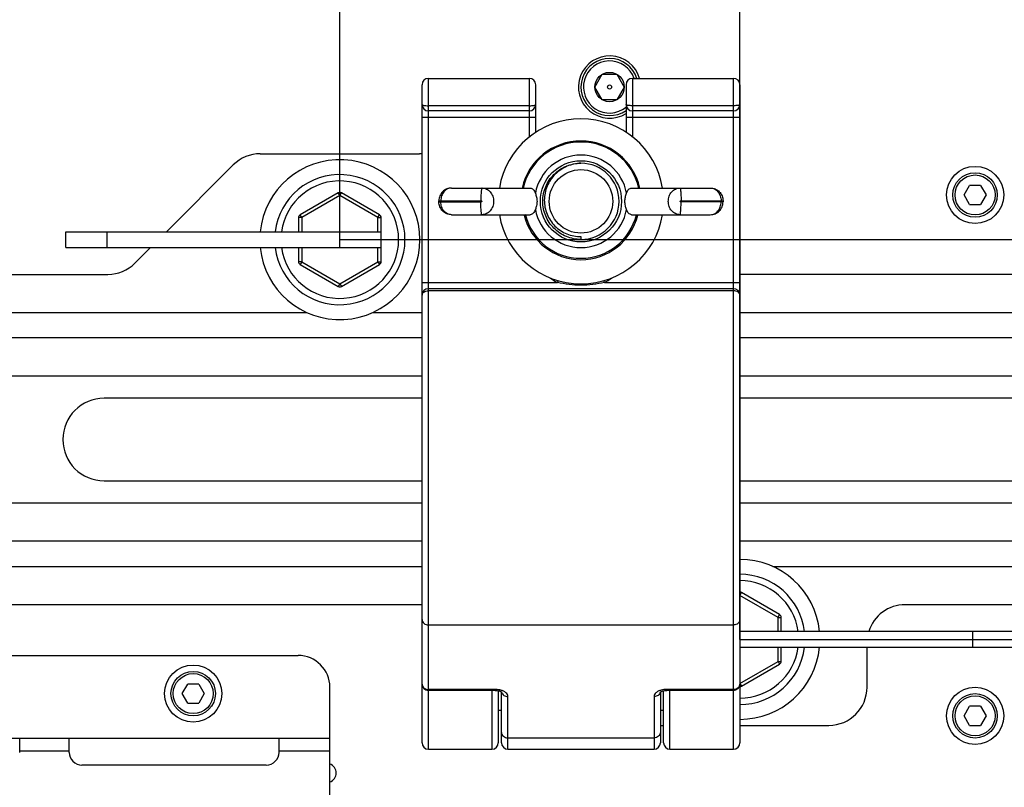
# Paper-space layout 'DRW0010_1_2' of a CAD drawing. Header units: millimetres. Extents: x 0 to 420, y 0 to 297.
# Tile 65 of 171: x 120 to 167, y 206 to 242. Entities that reach past the tile are written whole.
import ezdxf

# ---------------------------------------------------------------- set-up
doc = ezdxf.new("R2010")
doc.units = ezdxf.units.MM
doc.header["$LTSCALE"] = 23.1
doc.layers.get('0').update_dxf_attribs({"linetype": 'CONTINUOUS'})
doc.layers.add('02___PRT_ALL_AXES', color=7, linetype='CONTINUOUS')
doc.layers.add('DIM_PILOTEES', color=7, linetype='CONTINUOUS')
doc.styles.get("Standard").update_dxf_attribs({"font": 'txt', "width": 0.7})
doc.dimstyles.new('DIMSTYLE_1', dxfattribs={"dimtxt": 2.5, "dimasz": 3.5, "dimexe": 2, "dimexo": 0, "dimtad": 1, "dimlfac": 3.333333, "dimdsep": 46, "dimtxsty": 'Standard', "dimblk": '_FILLED', "dimblk1": '_FILLED', "dimblk2": '_FILLED', "dimcen": 0.09, "dimazin": 2, "dimtp": 0.5, "dimtm": 0.5, "dimtfac": 1, "dimtofl": 0, "dimtmove": 0, "dimatfit": 3, "dimldrblk": '_FILLED', "dimfxl": 0, "dimtolj": 1, "dimarcsym": 0})
doc.dimstyles.new('DIMSTYLE_7', dxfattribs={"dimtxt": 2.5, "dimasz": 3.5, "dimexe": 2, "dimexo": 0, "dimtad": 1, "dimlfac": 3.333333, "dimdsep": 46, "dimtxsty": 'Standard', "dimblk": '_FILLED', "dimblk1": '_FILLED', "dimblk2": '_FILLED', "dimcen": 0.09, "dimazin": 2, "dimtp": 0.3, "dimtm": 0.3, "dimtfac": 1, "dimtofl": 0, "dimtmove": 0, "dimatfit": 3, "dimldrblk": '_FILLED', "dimfxl": 0, "dimtolj": 1, "dimarcsym": 0})

# ---------------------------------------------------------------- blocks, each defined once
blk = doc.blocks.new('_FILLED')
at = {"color": 0, "linetype": 'ByBlock'}
blk.add_solid([(0, 0), (-1, 0.143), (-1, -0.143)], dxfattribs=at)
blk = doc.blocks.new('*D20')
at = {"layer": 'DIM_PILOTEES', "color": 2, "linetype": 'Continuous'}
for p, q in [((94.941, 231.727), (94.941, 265.374)), ((135.181, 231.727), (135.181, 265.374)), ((94.941, 263.374), (115.061, 263.374)), ((135.181, 263.374), (115.061, 263.374))]:
    blk.add_line(p, q, dxfattribs=at)
at = {"layer": 'DIM_PILOTEES', "color": 2, "linetype": 'Continuous', "xscale": 3.5, "yscale": 3.5, "zscale": 3.5, "rotation": 180}
blk.add_blockref('_FILLED', (94.941, 263.374), dxfattribs=at)
at = {"layer": 'DIM_PILOTEES', "color": 2, "linetype": 'Continuous', "xscale": 3.5, "yscale": 3.5, "zscale": 3.5}
blk.add_blockref('_FILLED', (135.181, 263.374), dxfattribs=at)
at = {"layer": 'DIM_PILOTEES', "color": 2, "linetype": 'Continuous', "insert": (115.061, 266.499), "char_height": 2.5, "width": 14.73214, "attachment_point": 2, "line_spacing_factor": 0.9}
blk.add_mtext('{\\ftxt;\\W0.0001;\\H0.0001;\\~}{\\ftxt;\\W3.9285714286;\\H2.5; }{\\ftxt;\\W0.0001;\\H0.0001;\\~}', dxfattribs=at)
blk = doc.blocks.new('*D21')
at = {"layer": 'DIM_PILOTEES', "color": 2, "linetype": 'Continuous'}
for p, q in [((76.061, 212.847), (76.061, 272.163)), ((154.061, 212.847), (154.061, 272.163)), ((76.061, 270.163), (115.061, 270.163)), ((154.061, 270.163), (115.061, 270.163))]:
    blk.add_line(p, q, dxfattribs=at)
at = {"layer": 'DIM_PILOTEES', "color": 2, "linetype": 'Continuous', "xscale": 3.5, "yscale": 3.5, "zscale": 3.5, "rotation": 180}
blk.add_blockref('_FILLED', (76.061, 270.163), dxfattribs=at)
at = {"layer": 'DIM_PILOTEES', "color": 2, "linetype": 'Continuous', "xscale": 3.5, "yscale": 3.5, "zscale": 3.5}
blk.add_blockref('_FILLED', (154.061, 270.163), dxfattribs=at)
at = {"layer": 'DIM_PILOTEES', "color": 2, "linetype": 'Continuous', "insert": (115.061, 273.288), "char_height": 2.5, "width": 8.83929, "attachment_point": 2, "line_spacing_factor": 0.9}
blk.add_mtext('{\\ftxt;\\W0.0001;\\H0.0001;\\~}{\\ftxt;\\W2.3571428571;\\H2.5; }{\\ftxt;\\W0.0001;\\H0.0001;\\~}', dxfattribs=at)
blk = doc.blocks.new('*D22')
at = {"layer": 'DIM_PILOTEES', "color": 2, "linetype": 'Continuous'}
for p, q in [((197.557, 231.727), (197.557, 239.227)), ((197.557, 239.227), (197.557, 222.287)), ((135.181, 231.727), (199.557, 231.727)), ((197.557, 205.347), (197.557, 222.287)), ((154.061, 212.847), (199.557, 212.847)), ((197.557, 212.847), (197.557, 205.347))]:
    blk.add_line(p, q, dxfattribs=at)
at = {"layer": 'DIM_PILOTEES', "color": 2, "linetype": 'Continuous', "xscale": 3.5, "yscale": 3.5, "zscale": 3.5}
for p, rotation in [((197.557, 231.727), 270), ((197.557, 212.847), 90)]:
    blk.add_blockref('_FILLED', p, dxfattribs=dict(at, rotation=rotation))
at = {"layer": 'DIM_PILOTEES', "color": 2, "linetype": 'Continuous', "insert": (194.432, 224.062), "char_height": 2.5, "width": 13.66071, "attachment_point": 2, "rotation": 90, "line_spacing_factor": 0.9}
blk.add_mtext('{\\ftxt;\\W0.0001;\\H0.0001;\\~}{\\ftxt;\\W3.6428571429;\\H2.5; }{\\ftxt;\\W0.0001;\\H0.0001;\\~}', dxfattribs=at)

psp = doc.layouts.new('DRW0010_1_2')

# ---------------------------------------------------------------- linework, layer by layer
at = {"color": 7, "linetype": 'Continuous'}
for p, q in [((139.3608, 239.3417), (144.1308, 239.3417)), ((139.3608, 207.6621), (139.3608, 239.3417)), ((144.1308, 236.5844), (144.1308, 239.3417)), ((147.218, 238.9371), (147.5644, 239.5371)), ((147.5644, 239.5371), (148.2572, 239.5371)), ((148.2572, 239.5371), (148.6036, 238.9371)), ((148.9908, 239.3417), (153.7608, 239.3417)), ((148.9908, 239.3417), (148.9908, 236.5844)), ((153.7608, 207.6621), (153.7608, 239.3417)), ((139.0608, 207.9624), (139.0608, 239.0417)), ((144.4308, 236.8031), (144.4308, 239.0417)), ((147.5644, 238.3371), (147.218, 238.9371)), ((148.6036, 238.9371), (148.2572, 238.3371)), ((148.6908, 239.0417), (148.6908, 236.8031)), ((154.0608, 239.0417), (154.0608, 207.9624)), ((144.1308, 238.0524), (139.3608, 238.0524)), ((148.2572, 238.3371), (147.5644, 238.3371)), ((153.7608, 238.0524), (148.9908, 238.0524)), ((139.0608, 237.5117), (144.4308, 237.5117)), ((144.1308, 237.8112), (139.3608, 237.8112)), ((148.6908, 237.5117), (154.0608, 237.5117)), ((153.7608, 237.8112), (148.9908, 237.8112)), ((131.4266, 235.7871), (138.9355, 235.7871)), ((126.9959, 232.102), (130.1539, 235.2599)), ((164.6412, 233.8371), (164.901, 234.2871)), ((165.4206, 234.2871), (164.901, 234.2871)), ((165.4206, 234.2871), (165.6804, 233.8371)), ((135.1061, 233.9354), (133.3061, 232.8961)), ((135.1811, 233.8055), (133.3811, 232.7662)), ((135.1811, 233.8055), (135.1061, 233.9354)), ((135.1811, 233.8055), (135.2561, 233.9354)), ((136.9756, 232.7694), (135.1811, 233.8055)), ((137.0561, 232.8961), (135.2561, 233.9354)), ((140.4552, 234.1671), (144.1696, 234.1671)), ((148.952, 234.1671), (152.6664, 234.1671)), ((164.901, 233.3871), (164.6412, 233.8371)), ((165.6804, 233.8371), (165.4206, 233.3871)), ((139.8552, 233.5671), (141.8363, 233.5671)), ((139.8552, 233.5071), (139.8552, 233.5671)), ((139.8552, 233.5071), (141.8363, 233.5071)), ((139.9466, 233.5071), (139.9466, 233.5671)), ((151.2853, 233.5671), (153.2664, 233.5671)), ((153.2664, 233.5071), (151.2853, 233.5071)), ((153.175, 233.5671), (153.175, 233.5071)), ((153.2664, 233.5671), (153.2664, 233.5071)), ((164.901, 233.3871), (165.4206, 233.3871)), ((133.3811, 232.7662), (133.3061, 232.8961)), ((136.9756, 232.7694), (137.0506, 232.8993)), ((140.4552, 232.9071), (144.1696, 232.9071)), ((143.831, 232.9071), (143.8306, 232.9048)), ((143.8306, 232.9048), (143.8326, 232.9045)), ((143.8326, 232.9045), (143.8352, 232.904)), ((143.8352, 232.904), (143.8377, 232.9035)), ((143.8377, 232.9035), (143.8413, 232.9028)), ((143.8515, 232.9007), (143.8541, 232.9002)), ((143.8541, 232.9002), (143.8564, 232.8997)), ((143.8564, 232.8997), (143.8579, 232.8994)), ((143.8579, 232.8994), (143.8593, 232.8992)), ((143.8593, 232.8992), (143.8606, 232.8989)), ((143.8606, 232.8989), (143.8619, 232.8987)), ((143.8619, 232.8987), (143.8631, 232.8985)), ((143.8631, 232.8985), (143.8642, 232.8983)), ((143.8642, 232.8983), (143.8654, 232.8982)), ((143.8654, 232.8982), (143.8664, 232.898)), ((143.8664, 232.898), (143.8674, 232.8979)), ((143.8674, 232.8979), (143.8684, 232.8977)), ((143.8684, 232.8977), (143.8693, 232.8976)), ((143.8693, 232.8976), (143.8702, 232.8975)), ((143.8702, 232.8975), (143.871, 232.8974)), ((143.871, 232.8974), (143.8719, 232.8973)), ((143.8719, 232.8973), (143.8726, 232.8973)), ((143.8726, 232.8973), (143.8734, 232.8972)), ((143.8734, 232.8972), (143.8741, 232.8971)), ((143.8741, 232.8971), (143.8748, 232.8971)), ((143.8748, 232.8971), (143.8755, 232.897)), ((143.8755, 232.897), (143.8761, 232.897)), ((143.8761, 232.897), (143.8767, 232.897)), ((143.8767, 232.897), (143.8773, 232.8969)), ((143.8773, 232.8969), (143.8779, 232.8969)), ((143.8779, 232.8969), (143.8785, 232.8969)), ((143.8785, 232.8969), (143.879, 232.8969)), ((143.879, 232.8969), (143.8795, 232.8968)), ((143.8795, 232.8968), (143.88, 232.8968)), ((143.88, 232.8968), (143.8805, 232.8968)), ((143.8801, 232.8988), (143.8804, 232.8968)), ((143.8805, 232.8968), (143.881, 232.8968)), ((143.881, 232.8968), (143.8814, 232.8968)), ((143.9442, 232.9071), (143.8814, 232.892)), ((143.8814, 232.8968), (143.8818, 232.8968)), ((143.8818, 232.8968), (143.8823, 232.8968)), ((143.8823, 232.8968), (143.8827, 232.8968)), ((143.8827, 232.8968), (143.8831, 232.8968)), ((143.8831, 232.8968), (143.8835, 232.8968)), ((143.8835, 232.8968), (143.8839, 232.8969)), ((143.8839, 232.8969), (143.8845, 232.8969)), ((143.8845, 232.8969), (143.885, 232.8969)), ((143.885, 232.8969), (143.8855, 232.8969)), ((143.8855, 232.8969), (143.8867, 232.897)), ((148.952, 232.9071), (152.6664, 232.9071)), ((149.1775, 232.9071), (149.2403, 232.892)), ((149.235, 232.897), (149.2363, 232.8969)), ((149.2363, 232.8969), (149.237, 232.8969)), ((149.237, 232.8969), (149.2378, 232.8969)), ((149.2412, 232.8968), (149.2416, 232.8988)), ((149.2555, 232.8981), (149.2566, 232.8982)), ((149.2697, 232.9006), (149.2822, 232.9031)), ((149.2906, 232.9071), (149.291, 232.9048)), ((133.3811, 232.7662), (133.2311, 232.7662)), ((133.2311, 232.7662), (133.2311, 232.102)), ((133.3811, 232.7662), (133.3811, 232.102)), ((136.9756, 232.7694), (137.1255, 232.7694)), ((136.9756, 232.102), (136.9756, 232.7694)), ((137.1255, 232.102), (137.1255, 232.7694)), ((137.1255, 232.7694), (137.1311, 232.7662)), ((137.1311, 230.6878), (137.1311, 232.7662)), ((122.2511, 231.352), (122.2511, 232.102)), ((122.2511, 232.102), (137.1255, 232.102)), ((124.2011, 231.352), (124.2011, 232.102)), ((135.1811, 231.352), (135.1811, 232.102)), ((146.5608, 231.8798), (146.5608, 231.7371)), ((122.2511, 231.352), (137.1255, 231.352)), ((125.5083, 230.6143), (126.2459, 231.352)), ((133.2311, 231.352), (133.2311, 230.6878)), ((133.3811, 231.352), (133.3811, 230.6878)), ((136.9756, 230.6847), (136.9756, 231.352)), ((137.1255, 230.6847), (137.1255, 231.352)), ((133.3811, 230.6878), (133.2311, 230.6878)), ((133.3811, 230.6878), (133.3061, 230.5579)), ((133.3061, 230.5579), (135.1061, 229.5186)), ((133.3811, 230.6878), (135.1811, 229.6486)), ((135.1811, 229.6486), (136.9756, 230.6847)), ((135.2561, 229.5186), (137.0561, 230.5579)), ((136.9756, 230.6847), (137.1255, 230.6847)), ((136.9756, 230.6847), (137.0506, 230.5547)), ((137.1255, 230.6847), (137.1311, 230.6878)), ((105.8861, 230.0871), (124.2355, 230.0871)), ((170.2608, 230.0871), (154.0608, 230.0871)), ((135.1811, 229.6486), (135.1061, 229.5186)), ((135.1811, 229.6486), (135.2561, 229.5186)), ((139.0608, 229.7117), (145.4476, 229.7117)), ((145.4476, 229.7117), (145.4872, 229.7887)), ((147.6741, 229.7117), (147.6344, 229.7887)), ((147.6741, 229.7117), (154.0608, 229.7117)), ((153.7608, 229.4117), (139.3608, 229.4117)), ((153.7608, 229.3143), (139.3608, 229.3143)), ((96.4989, 228.2871), (133.6228, 228.2871)), ((136.7394, 228.2871), (139.0608, 228.2871)), ((154.0608, 228.2871), (172.0608, 228.2871)), ((139.0608, 227.0871), (91.0608, 227.0871)), ((172.0608, 227.0871), (154.0608, 227.0871)), ((139.0608, 225.2871), (91.0608, 225.2871)), ((172.0608, 225.2871), (154.0608, 225.2871)), ((139.0608, 219.2871), (91.0608, 219.2871)), ((172.0608, 219.2871), (154.0608, 219.2871)), ((139.0608, 217.4871), (91.0608, 217.4871)), ((172.0608, 217.4871), (154.0608, 217.4871)), ((91.0608, 216.2871), (139.0608, 216.2871)), ((155.6191, 216.2871), (172.0608, 216.2871)), ((154.0608, 214.9257), (154.1358, 215.0556)), ((155.8608, 213.8865), (154.0608, 214.9257)), ((155.9358, 214.0164), (154.1358, 215.0556)), ((139.0608, 214.4871), (91.0608, 214.4871)), ((170.2608, 214.4871), (161.8608, 214.4871)), ((155.8608, 213.8865), (155.9358, 214.0164)), ((155.8608, 213.8865), (156.0108, 213.8865)), ((155.8608, 213.2223), (155.8608, 213.8865)), ((156.0108, 213.2223), (156.0108, 213.8865)), ((139.3608, 213.5322), (153.7608, 213.5322)), ((166.9908, 213.2223), (154.0608, 213.2223)), ((165.0408, 213.2223), (165.0408, 212.4723)), ((154.0608, 212.4723), (166.9908, 212.4723)), ((155.8608, 211.808), (155.8608, 212.4723)), ((156.0108, 211.808), (156.0108, 212.4723)), ((160.0608, 210.5871), (160.0608, 212.4723)), ((96.9108, 212.0871), (133.2108, 212.0871)), ((154.0608, 210.7688), (155.8608, 211.808)), ((154.1358, 210.6389), (155.9358, 211.6781)), ((155.8608, 211.808), (156.0108, 211.808)), ((155.8608, 211.808), (155.9358, 211.6781)), ((127.7412, 210.2871), (128.001, 210.7371)), ((128.5206, 210.7371), (128.001, 210.7371)), ((128.5206, 210.7371), (128.7804, 210.2871)), ((134.7108, 192.4221), (134.7108, 210.5871)), ((154.0608, 210.7688), (154.1358, 210.6389)), ((128.001, 209.8371), (127.7412, 210.2871)), ((128.7804, 210.2871), (128.5206, 209.8371)), ((142.5108, 210.4834), (139.3608, 210.4834)), ((142.5108, 210.4357), (139.3608, 210.4357)), ((142.3608, 210.4357), (142.3608, 207.6621)), ((142.5108, 210.4357), (142.5108, 210.4834)), ((142.6608, 210.4202), (142.6608, 207.9624)), ((142.8108, 207.9621), (142.8108, 210.3611)), ((143.1108, 207.6621), (143.1108, 210.1474)), ((150.0108, 210.1474), (150.0108, 207.6621)), ((150.3108, 210.3611), (150.3108, 207.9621)), ((150.4608, 207.9624), (150.4608, 210.4202)), ((153.7608, 210.4834), (150.6108, 210.4834)), ((150.6108, 210.4357), (150.6108, 210.4834)), ((153.7608, 210.4357), (150.6108, 210.4357)), ((150.7608, 207.6621), (150.7608, 210.4357)), ((128.001, 209.8371), (128.5206, 209.8371)), ((164.6412, 209.2371), (164.901, 209.6871)), ((165.4206, 209.6871), (164.901, 209.6871)), ((165.4206, 209.6871), (165.6804, 209.2371)), ((142.6608, 209.5071), (142.8108, 209.5071)), ((150.3108, 209.5071), (150.4608, 209.5071)), ((164.901, 208.7871), (164.6412, 209.2371)), ((165.6804, 209.2371), (165.4206, 208.7871)), ((150.3064, 208.7871), (150.4608, 208.7871)), ((154.0608, 208.7871), (158.2608, 208.7871)), ((164.901, 208.7871), (165.4206, 208.7871)), ((95.4108, 208.1871), (134.7108, 208.1871)), ((120.0724, 207.5121), (120.0724, 208.1871)), ((122.4108, 207.5121), (122.4108, 208.1871)), ((132.3108, 207.5121), (132.3108, 208.1871)), ((143.1108, 208.1987), (150.0108, 208.1987)), ((120.0724, 207.5871), (122.4108, 207.5871)), ((132.3108, 207.5871), (134.7108, 207.5871)), ((139.3608, 207.6621), (142.3608, 207.6621)), ((143.1108, 207.6621), (150.0108, 207.6621)), ((150.7608, 207.6621), (153.7608, 207.6621)), ((131.7108, 206.9121), (123.0108, 206.9121))]:
    psp.add_line(p, q, dxfattribs=at)
for points in [[(143.8413, 232.9028), (143.8457, 232.9019), (143.8515, 232.9007)], [(143.8804, 232.8968), (143.8805, 232.8963), (143.8807, 232.8954), (143.8808, 232.8945), (143.8811, 232.8933), (143.8813, 232.8921)], [(149.2378, 232.8969), (149.2382, 232.8969), (149.2387, 232.8969), (149.2391, 232.8968), (149.2396, 232.8968), (149.2401, 232.8968), (149.2406, 232.8968), (149.2411, 232.8968)], [(149.2403, 232.892), (149.2403, 232.8923), (149.2406, 232.8935), (149.2408, 232.8946), (149.241, 232.8956), (149.2411, 232.8964), (149.2412, 232.8968)], [(149.2411, 232.8968), (149.2416, 232.8969), (149.2422, 232.8969), (149.2427, 232.8969), (149.2433, 232.8969), (149.2439, 232.8969), (149.2446, 232.897), (149.2452, 232.897), (149.2459, 232.897), (149.2466, 232.8971), (149.2473, 232.8971), (149.2481, 232.8972), (149.2489, 232.8973), (149.2497, 232.8973), (149.2506, 232.8974), (149.2515, 232.8975), (149.2524, 232.8977), (149.2534, 232.8978), (149.2544, 232.8979), (149.2555, 232.8981)], [(149.2566, 232.8982), (149.2578, 232.8984), (149.2591, 232.8986), (149.2604, 232.8988), (149.2618, 232.8991), (149.2632, 232.8993), (149.2647, 232.8996), (149.2663, 232.8999), (149.2697, 232.9006)], [(149.2822, 232.9031), (149.2846, 232.9036), (149.2871, 232.9041), (149.2897, 232.9046), (149.291, 232.9048)], [(149.291, 232.9048), (149.2925, 232.9051), (149.2992, 232.9061), (149.3059, 232.9068), (149.3124, 232.9071), (149.3139, 232.9071)], [(142.5108, 210.4357), (142.5535, 210.4345), (142.6042, 210.43), (142.6509, 210.4225), (142.6931, 210.4128), (142.7303, 210.4013), (142.7624, 210.3886), (142.7882, 210.3757), (142.8073, 210.3638)], [(142.8073, 210.3638), (142.8191, 210.3546), (142.823, 210.3509)], [(150.3007, 210.3549), (150.2989, 210.3516), (150.2979, 210.3501), (150.3027, 210.3548)], [(150.3027, 210.3548), (150.3149, 210.3642), (150.3344, 210.3762), (150.3608, 210.3893), (150.3936, 210.4021), (150.4317, 210.4136), (150.4747, 210.4233), (150.5221, 210.4305), (150.5736, 210.4348), (150.6108, 210.4357)]]:
    psp.add_lwpolyline(points, dxfattribs=at)
for centre, radius in [((147.9108, 238.9371), 0.6928), ((147.9108, 238.9371), 0.0953), ((165.1608, 233.8371), 1.35), ((146.5608, 233.5371), 1.5), ((165.1608, 233.8371), 1.05), ((165.1608, 233.8371), 0.945), ((128.2608, 210.2871), 1.35), ((128.2608, 210.2871), 1.05), ((128.2608, 210.2871), 0.945), ((165.1608, 209.2371), 1.35), ((165.1608, 209.2371), 1.05), ((165.1608, 209.2371), 0.945)]:
    psp.add_circle(centre, radius, dxfattribs=at)
for centre, radius, start, end in [((147.9108, 238.9371), 1.47, 15.9823, 302.05661), ((147.9108, 238.9371), 1.35, 17.44364, 305.30417), ((147.9108, 238.9371), 1.23, 19.21052, 309.36412), ((139.3608, 239.0417), 0.3, 90, 180), ((144.1308, 239.0417), 0.3, 0, 90), ((148.9908, 239.0417), 0.3, 90, 180), ((153.7608, 239.0417), 0.3, 0, 90), ((139.3606, 238.1109), 0.2997, 180.06264, 270.04968), ((144.1311, 238.1109), 0.2997, 269.95032, 359.93736), ((148.9906, 238.1109), 0.2997, 180.06264, 270.04968), ((153.7611, 238.1109), 0.2997, 269.95032, 359.93736), ((146.5608, 233.5371), 2.8015, 12.99556, 167.00444), ((131.4266, 233.9871), 1.8, 90, 135), ((138.9355, 233.9871), 1.8, 85.97508, 90), ((146.5608, 233.5371), 2.1833, 10.03117, 169.96883), ((135.1811, 231.727), 3.7771, 185.69909, 174.30091), ((146.5608, 233.5371), 1.8, 270, 90), ((135.1811, 231.727), 3.075, 187.00904, 172.99096), ((135.1811, 231.727), 2.775, 187.76801, 172.23199), ((135.1811, 233.8055), 0.15, 60, 120), ((133.3811, 232.7662), 0.15, 120, 180), ((136.9757, 232.7695), 0.1498, 359.93733, 59.99784), ((136.9811, 232.7662), 0.15, 0, 60), ((146.5608, 233.5371), 2.756, 193.53722, 346.4632), ((146.5608, 233.5371), 2.6914, 193.53722, 346.46278), ((146.5608, 233.5371), 2.1833, 190.03117, 349.96883), ((124.2355, 231.8871), 1.8, 270, 315), ((133.3811, 230.6878), 0.15, 180, 240), ((136.9757, 230.6845), 0.1498, 300.00216, 0.06267), ((136.9811, 230.6878), 0.15, 300, 360), ((146.5608, 231.8717), 2.43, 233.80751, 242.73396), ((146.5608, 231.8717), 2.43, 297.26604, 306.19272), ((135.1811, 229.6486), 0.15, 240, 300), ((139.3608, 229.1117), 0.3, 90, 180), ((153.7608, 229.1117), 0.3, 0, 90), ((154.0608, 212.8473), 3.7771, 5.69909, 90), ((154.0608, 212.8473), 3.075, 7.00904, 90), ((154.0608, 212.8473), 2.775, 7.76801, 90), ((154.0608, 214.9257), 0.15, 60, 90), ((161.8608, 212.6871), 1.8, 90, 162.68524), ((155.8608, 213.8865), 0.15, 0, 60), ((154.0608, 212.8473), 3.7771, 270, 354.30091), ((154.0608, 212.8473), 2.775, 270, 352.23199), ((154.0608, 212.8473), 3.075, 270, 352.99096), ((133.2108, 210.5871), 1.5, 0, 90), ((155.8608, 211.808), 0.15, 300, 360), ((139.3608, 210.7357), 0.3, 180.00388, 270.00359), ((153.7608, 210.7357), 0.3, 269.99641, 359.99612), ((154.0608, 210.7688), 0.15, 270, 300), ((158.2608, 210.5871), 1.8, 270, 360), ((142.511, 209.4201), 1.0633, 85.13376, 90.0085), ((143.0302, 210.401), 0.2194, 191.52735, 193.75045), ((150.0917, 210.4009), 0.2192, 346.68367, 348.47442), ((150.6107, 209.4201), 1.0633, 89.9915, 94.86624), ((139.3608, 207.9621), 0.3, 180, 270), ((142.3608, 207.9621), 0.3, 270, 360), ((143.1108, 207.9621), 0.3, 180, 270), ((150.0108, 207.9621), 0.3, 270, 360), ((150.7608, 207.9621), 0.3, 180, 270), ((153.7608, 207.9621), 0.3, 270, 360), ((123.0108, 207.5121), 0.6, 180, 270), ((131.7108, 207.5121), 0.6, 270, 360)]:
    psp.add_arc(centre, radius, start, end, dxfattribs=at)
for points, knots in [([(139.0608, 238.1106), (139.0608, 238.0999), (139.0976, 238.0795), (139.1566, 238.067), (139.2522, 238.0546), (139.3225, 238.0524), (139.3608, 238.0524)], [0, 0, 0, 0, 0.1019945, 0.3186013, 0.632451, 1, 1, 1, 1]), ([(144.1308, 238.0524), (144.1691, 238.0524), (144.2395, 238.0546), (144.335, 238.067), (144.394, 238.0795), (144.4308, 238.0999), (144.4308, 238.1106)], [0, 0, 0, 0, 0.367549, 0.6813987, 0.8980055, 1, 1, 1, 1]), ([(148.9908, 238.0524), (148.9525, 238.0524), (148.8822, 238.0546), (148.7866, 238.067), (148.7276, 238.0795), (148.6908, 238.0999), (148.6908, 238.1106)], [0, 0, 0, 0, 0.367549, 0.6813987, 0.8980055, 1, 1, 1, 1]), ([(154.0608, 238.1106), (154.0608, 238.0999), (154.024, 238.0795), (153.965, 238.067), (153.8695, 238.0546), (153.7991, 238.0524), (153.7608, 238.0524)], [0, 0, 0, 0, 0.1019945, 0.3186013, 0.632451, 1, 1, 1, 1]), ([(146.5608, 231.7371), (146.3267, 231.7371), (145.8533, 231.8309), (145.255, 232.2312), (144.8545, 232.8304), (144.714, 233.5372), (144.8545, 234.2439), (145.2551, 234.8431), (145.8534, 235.2434), (146.3267, 235.3371), (146.5608, 235.3371)], [0, 0, 0, 0, 0.1250059, 0.2500104, 0.3750081, 0.5000095, 0.625006, 0.750004, 0.8750037, 1, 1, 1, 1]), ([(146.5608, 235.3371), (146.3359, 235.3315), (145.8836, 235.2336), (145.3115, 234.846), (144.9257, 234.2715), (144.7866, 233.5935), (144.9174, 232.9136), (145.3012, 232.3368), (145.8788, 231.9552), (146.3361, 231.8736), (146.5608, 231.8798)], [0, 0, 0, 0, 0.1250554, 0.2500967, 0.3751177, 0.5001243, 0.6251173, 0.7500903, 0.8750524, 1, 1, 1, 1]), ([(140.4552, 234.1671), (140.3772, 234.1671), (140.2194, 234.1359), (140.02, 234.0024), (139.8865, 233.803), (139.8552, 233.6452), (139.8552, 233.5671)], [0, 0, 0, 0, 0.2499616, 0.4999325, 0.7499397, 1, 1, 1, 1]), ([(140.4552, 234.1671), (140.3886, 234.1671), (140.2501, 234.1338), (140.0817, 233.9968), (139.9718, 233.7982), (139.9466, 233.6448), (139.9466, 233.5671)], [0, 0, 0, 0, 0.230708, 0.4731508, 0.7312933, 1, 1, 1, 1]), ([(141.8912, 234.1671), (141.8892, 234.1671), (141.8842, 234.1635), (141.8766, 234.1481), (141.868, 234.1148), (141.8593, 234.0599), (141.8514, 233.9861), (141.8449, 233.8963), (141.8381, 233.7549), (141.8363, 233.6437), (141.8363, 233.5671)], [0, 0, 0, 0, 0.0100415, 0.0267392, 0.0854092, 0.1779319, 0.3014292, 0.4514228, 0.6222194, 1, 1, 1, 1]), ([(141.8912, 234.1671), (141.9628, 234.1671), (142.1109, 234.1325), (142.2923, 233.9892), (142.411, 233.7803), (142.4522, 233.5371), (142.411, 233.294), (142.2923, 233.0851), (142.1109, 232.9418), (141.9628, 232.9071), (141.8912, 232.9071)], [0, 0, 0, 0, 0.1167468, 0.23849, 0.3669687, 0.4999999, 0.6330311, 0.7615102, 0.8832536, 1, 1, 1, 1]), ([(144.1696, 234.1671), (144.1954, 234.1671), (144.2493, 234.1552), (144.3183, 234.1022), (144.3737, 234.0202), (144.3995, 233.9542), (144.4109, 233.9174)], [0, 0, 0, 0, 0.208996, 0.4300135, 0.6881026, 1, 1, 1, 1]), ([(144.4109, 233.9174), (144.4195, 233.89), (144.439, 233.8321), (144.4743, 233.7072), (144.4878, 233.6058), (144.4878, 233.5371)], [0, 0, 0, 0, 0.2209783, 0.4712025, 1, 1, 1, 1]), ([(148.6339, 233.5371), (148.6339, 233.6058), (148.6473, 233.7072), (148.6826, 233.832), (148.7022, 233.89), (148.7107, 233.9174)], [0, 0, 0, 0, 0.5287071, 0.7789565, 1, 1, 1, 1]), ([(148.7107, 233.9174), (148.7221, 233.9542), (148.7479, 234.0202), (148.8033, 234.1022), (148.8723, 234.1552), (148.9262, 234.1671), (148.952, 234.1671)], [0, 0, 0, 0, 0.3118945, 0.5699828, 0.7910025, 1, 1, 1, 1]), ([(151.2304, 232.9071), (151.1588, 232.9071), (151.0108, 232.9418), (150.8294, 233.0851), (150.7106, 233.294), (150.6694, 233.5371), (150.7106, 233.7803), (150.8294, 233.9892), (151.0108, 234.1325), (151.1588, 234.1671), (151.2304, 234.1671)], [0, 0, 0, 0, 0.1167464, 0.2384898, 0.3669689, 0.5000001, 0.6330313, 0.76151, 0.8832532, 1, 1, 1, 1]), ([(151.2304, 234.1671), (151.2325, 234.1671), (151.2374, 234.1635), (151.245, 234.1481), (151.2536, 234.1148), (151.2623, 234.0599), (151.2702, 233.9861), (151.2767, 233.8963), (151.2835, 233.7549), (151.2853, 233.6437), (151.2853, 233.5671)], [0, 0, 0, 0, 0.0100415, 0.0267392, 0.0854092, 0.1779319, 0.3014292, 0.4514228, 0.6222194, 1, 1, 1, 1]), ([(152.6664, 234.1671), (152.7444, 234.1671), (152.9022, 234.1359), (153.1016, 234.0024), (153.2352, 233.803), (153.2664, 233.6452), (153.2664, 233.5671)], [0, 0, 0, 0, 0.2499616, 0.4999325, 0.7499397, 1, 1, 1, 1]), ([(152.6664, 234.1671), (152.7331, 234.1671), (152.8715, 234.1338), (153.0399, 233.9968), (153.1498, 233.7982), (153.175, 233.6448), (153.175, 233.5671)], [0, 0, 0, 0, 0.230708, 0.4731508, 0.7312933, 1, 1, 1, 1]), ([(140.4552, 232.9071), (140.3772, 232.9071), (140.2194, 232.9384), (140.02, 233.0719), (139.8865, 233.2713), (139.8552, 233.4291), (139.8552, 233.5071)], [0, 0, 0, 0, 0.2499616, 0.4999325, 0.7499397, 1, 1, 1, 1]), ([(140.4552, 232.9071), (140.3886, 232.9071), (140.2501, 232.9405), (140.0817, 233.0775), (139.9718, 233.276), (139.9466, 233.4295), (139.9466, 233.5071)], [0, 0, 0, 0, 0.230708, 0.4731508, 0.7312933, 1, 1, 1, 1]), ([(141.8363, 233.5671), (141.8459, 233.5671), (141.8609, 233.5639), (141.8764, 233.5517), (141.8821, 233.5371), (141.8764, 233.5226), (141.8609, 233.5104), (141.8459, 233.5071), (141.8363, 233.5071)], [0, 0, 0, 0, 0.2496464, 0.3752822, 0.5, 0.6247177, 0.7503535, 1, 1, 1, 1]), ([(141.8912, 232.9071), (141.8892, 232.9071), (141.8842, 232.9108), (141.8766, 232.9262), (141.868, 232.9595), (141.8593, 233.0144), (141.8514, 233.0882), (141.8449, 233.178), (141.8381, 233.3194), (141.8363, 233.4306), (141.8363, 233.5071)], [0, 0, 0, 0, 0.0100415, 0.0267392, 0.0854092, 0.1779319, 0.3014292, 0.4514228, 0.6222194, 1, 1, 1, 1]), ([(144.4878, 233.5371), (144.4878, 233.4685), (144.4743, 233.3671), (144.439, 233.2422), (144.4195, 233.1842), (144.4109, 233.1569)], [0, 0, 0, 0, 0.5287983, 0.7790219, 1, 1, 1, 1]), ([(148.7107, 233.1569), (148.7022, 233.1842), (148.6827, 233.2422), (148.6473, 233.3671), (148.6339, 233.4685), (148.6339, 233.5371)], [0, 0, 0, 0, 0.2209223, 0.4711428, 1, 1, 1, 1]), ([(151.2304, 232.9071), (151.2325, 232.9071), (151.2374, 232.9108), (151.245, 232.9262), (151.2536, 232.9595), (151.2623, 233.0144), (151.2702, 233.0882), (151.2767, 233.178), (151.2835, 233.3194), (151.2853, 233.4306), (151.2853, 233.5071)], [0, 0, 0, 0, 0.0100415, 0.0267392, 0.0854092, 0.1779319, 0.3014292, 0.4514228, 0.6222194, 1, 1, 1, 1]), ([(151.2853, 233.5071), (151.2757, 233.5071), (151.2607, 233.5104), (151.2453, 233.5226), (151.2395, 233.5371), (151.2453, 233.5517), (151.2607, 233.5639), (151.2757, 233.5671), (151.2853, 233.5671)], [0, 0, 0, 0, 0.2496465, 0.3752823, 0.5, 0.6247178, 0.7503536, 1, 1, 1, 1]), ([(152.6664, 232.9071), (152.7444, 232.9071), (152.9022, 232.9384), (153.1016, 233.0719), (153.2352, 233.2713), (153.2664, 233.4291), (153.2664, 233.5071)], [0, 0, 0, 0, 0.2499616, 0.4999325, 0.7499397, 1, 1, 1, 1]), ([(152.6664, 232.9071), (152.7331, 232.9071), (152.8715, 232.9405), (153.0399, 233.0775), (153.1498, 233.276), (153.175, 233.4295), (153.175, 233.5071)], [0, 0, 0, 0, 0.230708, 0.4731508, 0.7312933, 1, 1, 1, 1]), ([(144.4109, 233.1569), (144.3995, 233.1201), (144.3737, 233.054), (144.3184, 232.9721), (144.2493, 232.9191), (144.1954, 232.9071), (144.1696, 232.9071)], [0, 0, 0, 0, 0.3118819, 0.5699509, 0.7909808, 1, 1, 1, 1]), ([(148.952, 232.9071), (148.9262, 232.9071), (148.8723, 232.9191), (148.8033, 232.9721), (148.7479, 233.054), (148.7221, 233.1201), (148.7107, 233.1569)], [0, 0, 0, 0, 0.2089973, 0.4300169, 0.6881052, 1, 1, 1, 1]), ([(147.6741, 229.7117), (147.3121, 229.6185), (146.5608, 229.535), (145.8095, 229.6185), (145.4476, 229.7117)], [0, 0, 0, 0, 0.5000006, 1, 1, 1, 1]), ([(139.0608, 229.1117), (139.0608, 229.1387), (139.0795, 229.197), (139.1497, 229.2626), (139.2476, 229.3047), (139.3222, 229.3143), (139.3608, 229.3143)], [0, 0, 0, 0, 0.2041207, 0.4376435, 0.7073292, 1, 1, 1, 1]), ([(154.0608, 229.1117), (154.0608, 229.1387), (154.0421, 229.197), (153.9719, 229.2626), (153.8741, 229.3047), (153.7994, 229.3143), (153.7608, 229.3143)], [0, 0, 0, 0, 0.2041288, 0.4376488, 0.7073311, 1, 1, 1, 1]), ([(139.0608, 213.7845), (139.0608, 213.7514), (139.0777, 213.6826), (139.17, 213.5692), (139.2859, 213.5322), (139.3608, 213.5322)], [0, 0, 0, 0, 0.2316012, 0.4756346, 1, 1, 1, 1]), ([(154.0608, 213.7845), (154.0608, 213.7514), (154.044, 213.6826), (153.9516, 213.5692), (153.8357, 213.5322), (153.7608, 213.5322)], [0, 0, 0, 0, 0.2316012, 0.4756346, 1, 1, 1, 1]), ([(139.0608, 210.7357), (139.0608, 210.7026), (139.0777, 210.6338), (139.1701, 210.5205), (139.2859, 210.4834), (139.3608, 210.4834)], [0, 0, 0, 0, 0.2316316, 0.4756426, 1, 1, 1, 1]), ([(154.0608, 210.7357), (154.0608, 210.7026), (154.044, 210.6338), (153.9516, 210.5205), (153.8357, 210.4834), (153.7608, 210.4834)], [0, 0, 0, 0, 0.2316316, 0.4756426, 1, 1, 1, 1]), ([(142.7745, 210.4492), (142.7608, 210.453), (142.7038, 210.4671), (142.6454, 210.4758), (142.6012, 210.4796)], [0, 0, 0, 0, 0.2431641, 1, 1, 1, 1]), ([(143.1108, 210.1474), (143.1108, 210.1788), (143.0925, 210.247), (143.0197, 210.3333), (142.9103, 210.4038), (142.8226, 210.436), (142.7745, 210.4492)], [0, 0, 0, 0, 0.1963582, 0.4213318, 0.6893762, 1, 1, 1, 1]), ([(142.817, 210.3488), (142.8311, 210.2911), (142.9156, 210.1814), (143.0449, 210.1474), (143.1108, 210.1474)], [0, 0, 0, 0, 0.474158, 1, 1, 1, 1]), ([(150.3471, 210.4492), (150.2991, 210.436), (150.2113, 210.4038), (150.1019, 210.3333), (150.0291, 210.247), (150.0108, 210.1788), (150.0108, 210.1474)], [0, 0, 0, 0, 0.3106238, 0.5786682, 0.8036418, 1, 1, 1, 1]), ([(150.305, 210.3504), (150.2913, 210.2924), (150.207, 210.1817), (150.077, 210.1474), (150.0108, 210.1474)], [0, 0, 0, 0, 0.4739994, 1, 1, 1, 1]), ([(150.5205, 210.4796), (150.5055, 210.4783), (150.4471, 210.472), (150.3892, 210.4608), (150.3471, 210.4492)], [0, 0, 0, 0, 0.2560968, 1, 1, 1, 1]), ([(142.8108, 208.451), (142.8108, 208.4179), (142.8277, 208.3491), (142.92, 208.2358), (143.0359, 208.1987), (143.1108, 208.1987)], [0, 0, 0, 0, 0.2316012, 0.4756346, 1, 1, 1, 1]), ([(150.3108, 208.451), (150.3108, 208.4179), (150.294, 208.3491), (150.2016, 208.2358), (150.0857, 208.1987), (150.0108, 208.1987)], [0, 0, 0, 0, 0.2316012, 0.4756346, 1, 1, 1, 1])]:
    psp.add_open_spline(points, degree=3, knots=knots, dxfattribs=at)
at = {"layer": '02___PRT_ALL_AXES', "color": 7, "linetype": 'Continuous'}
for p, q in [((139.0608, 224.2371), (124.0608, 224.2371)), ((167.5608, 224.2371), (154.0608, 224.2371)), ((124.0608, 220.3371), (139.0608, 220.3371)), ((154.0608, 220.3371), (167.5608, 220.3371))]:
    psp.add_line(p, q, dxfattribs=at)
psp.add_circle((146.5608, 233.5371), 1.9156, dxfattribs=at)
for centre, radius, start, end in [((146.5608, 233.5371), 3.9, 9.29892, 170.70108), ((146.5608, 233.5371), 2.85, 12.77193, 167.22807), ((146.5608, 233.5371), 3.9, 189.29892, 350.70108), ((124.0608, 222.2871), 1.95, 90, 270)]:
    psp.add_arc(centre, radius, start, end, dxfattribs=at)
at = {"layer": '02___PRT_ALL_AXES', "color": 3, "linetype": 'Continuous'}
psp.add_arc((134.5608, 206.5371), 0.45, 289.50206, 70.49794, dxfattribs=at)

# ---------------------------------------------------------------- dimensions: what is measured, and where the dimension line sits
at = {"layer": 'DIM_PILOTEES', "color": 2, "linetype": 'Continuous'}
for base, p1, p2, text, picture, middle in [((154.0608, 270.1632), (76.0608, 212.8473), (154.0608, 212.8473), '{\\ftxt;\\W0.0001;\\H0.0001;\\~}{\\ftxt;\\W2.3571428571;\\H2.5; }{\\ftxt;\\W0.0001;\\H0.0001;\\~}', '*D21', (114.7037, 270.1632)), ((135.1811, 263.3742), (94.9406, 231.727), (135.1811, 231.727), '{\\ftxt;\\W0.0001;\\H0.0001;\\~}{\\ftxt;\\W3.9285714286;\\H2.5; }{\\ftxt;\\W0.0001;\\H0.0001;\\~}', '*D20', (114.7037, 263.3742))]:
    dim = psp.add_linear_dim(base=base, p1=p1, p2=p2, text=text, dimstyle='DIMSTYLE_1', dxfattribs=at)
    dim.commit()
    dim.dimension.update_dxf_attribs({"geometry": picture, "text_midpoint": middle, "dimtype": 160})
dim = psp.add_linear_dim(base=(197.5574, 212.8473), p1=(135.1811, 231.727), p2=(154.0608, 212.8473), angle=270, text='{\\ftxt;\\W0.0001;\\H0.0001;\\~}{\\ftxt;\\W3.6428571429;\\H2.5; }{\\ftxt;\\W0.0001;\\H0.0001;\\~}', dimstyle='DIMSTYLE_7', dxfattribs=at)
dim.commit()
dim.dimension.update_dxf_attribs({"geometry": '*D22', "text_midpoint": (197.5574, 223.705), "dimtype": 160})

doc.saveas('drawing.dxf')
